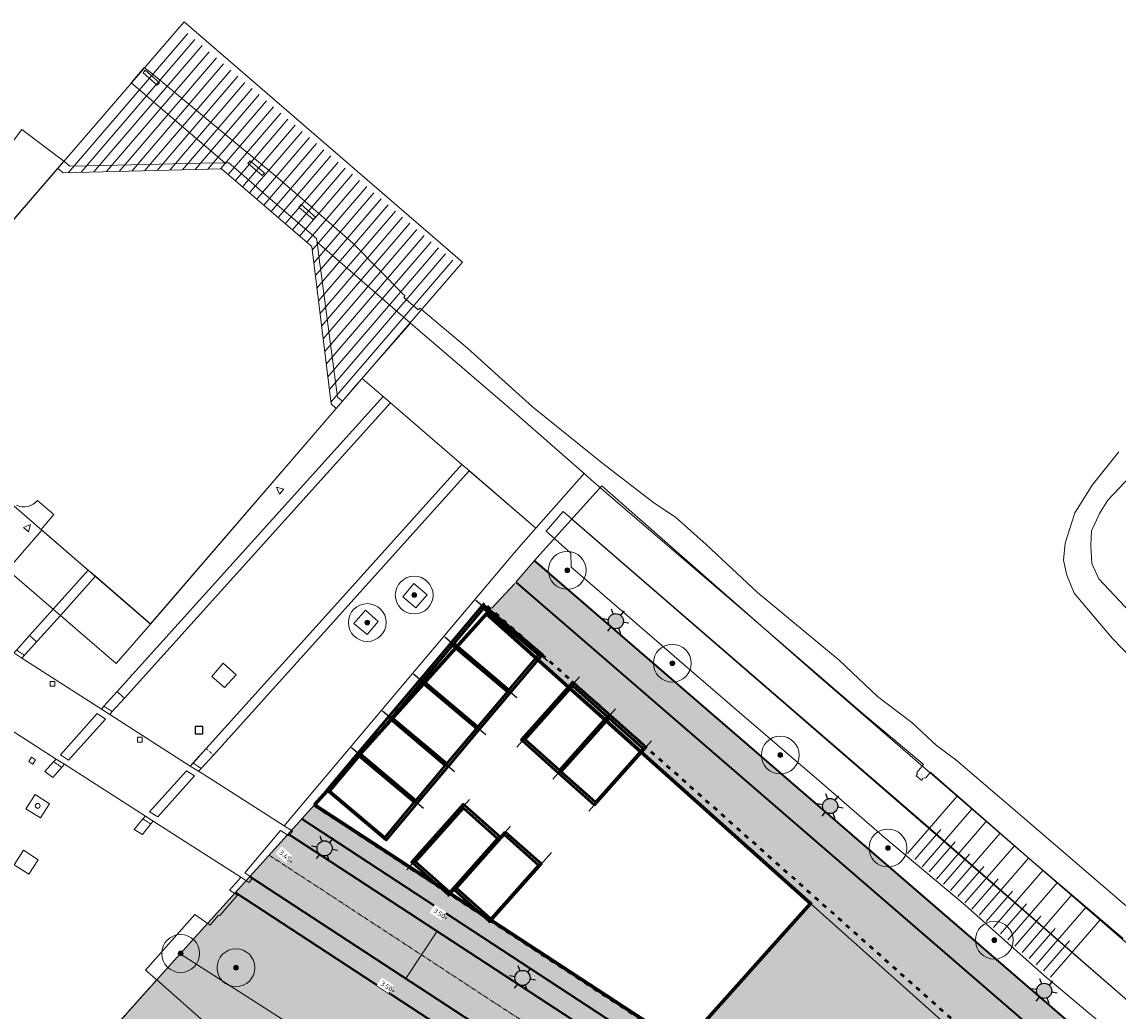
# Model space of a CAD drawing. Header units: millimetres. Extents: x 37131378 to 37737458, y 18584386 to 19114224.
# Tile 85 of 86: x 37529168 to 37645103, y 18982347 to 19086979. Entities that reach past the tile are written whole.
import ezdxf

# ---------------------------------------------------------------- set-up
doc = ezdxf.new("R2010")
doc.units = ezdxf.units.MM
doc.header["$LTSCALE"] = 50
doc.header["$PDMODE"] = 35
for name, pattern in [('AM-AS', [16, 10, -2, 2, -2]), ('DASHED2', [0.375, 0.25, -0.125]), ('DGN Style 2', [1.051388, 0.630833, -0.420555]), ('DGN Style 5', [0.735972, 0.315416, -0.420555]), ('VH-OPSLUITBAND_100X200', [16, 8, -2, 4, -2]), ('VH-TROTTOIRBAND_180-200', [20, 10, -2, 2, -2, 2, -2])]:
    doc.linetypes.add(name, pattern=pattern)
for name, color, linetype, lineweight in [('0.50', 6, 'Continuous', 50), ('B-WE-GR-BOOM-S', 252, 'Continuous', 25), ('B2-WE-OG-BEBOUWING-GV', 252, 'Continuous', 13), ('B2-WE-VH-VERHARDING_SIERBESTRATING-GV', 252, 'Continuous', 18), ('B2-WE-VH-VERHARDING_STRAATBAKSTEEN-GV', 252, 'Continuous', 18), ('Bandenlijnen nieuwe situatie', 7, 'Continuous', 13), ('Boomspiegel', 32, 'Continuous', 0), ('gesloten verharding', 7, 'Continuous', 0), ('groenvoorziening', 7, 'Continuous', 0), ('kolk', 7, 'Continuous', 0), ('Lijnafwatering', 7, 'Continuous', 0), ('N-ME-VH-M1', 7, 'Continuous', 18), ('N-PV-KG-GRENS_UITGIFTE 2', 12, 'Continuous', 13), ('N-WE-OG-HOOGTELIJN-G', 7, 'DASHED2', 20), ('N-WE-VH-KANTOPSLUITING_OPSLUITBAND_100X200-G', 150, 'VH-OPSLUITBAND_100X200', 35), ('N-WE-VH-KANTOPSLUITING_TROTTOIRBAND_180 200-G', 210, 'VH-TROTTOIRBAND_180-200', 35), ('N02-WE-AM-AS_WEG_HOOFDRIJBAAN_RECHT-G', 50, 'AM-AS', 18), ('onverhard', 7, 'Continuous', 0), ('open verharding', 7, 'Continuous', 0), ('pand', 7, 'Continuous', 0), ('rijbaan lokale weg', 7, 'Continuous', 0), ('vegetatieobject', 7, 'Continuous', 0), ('Voetgangersgebied', 7, 'Continuous', 0), ('Voetpad', 7, 'Continuous', 0), ('voetpad op trap', 7, 'Continuous', 0), ('Wegmarkering', 7, 'DGN Style 2', 0), ('X-XX-AL-LICHTMASTEN-PRESENTATIETEKENING', 7, 'Continuous', 25)]:
    doc.layers.add(name, color=color, linetype=linetype, lineweight=lineweight)
doc.layers.add('AM$1A---_MAATVOERING', color=1, linetype='Continuous')
doc.layers.add('inspectie- _rioolput', color=10, linetype='Continuous')
for name, color, linetype, lineweight, true_color in [('N-WE-OG-RIJBAA-SBS-KF-PAVIONA-V', 7, 'Continuous', 0, 0x8c4b3b), ('N-WE-OG-TROTTOIR-SBS-DF-PAVIONA-V', 7, 'Continuous', 0, 0xbc7967), ('N-XX-OG-TOPOGRAFIE_BEBOUWING-V', 7, 'Continuous', 18, 0x7b1315), ('N01-WE-GR-GRAS_GAZON-V', 7, 'Continuous', 18, 0xc5d986)]:
    doc.layers.add(name, color=color, linetype=linetype, lineweight=lineweight, true_color=true_color)
doc.styles.add('NLCS-ISO-M200-T18', font='txt', dxfattribs={"height": 0.36})
doc.styles.add('NLCS-ISO-M200-T25', font='txt', dxfattribs={"height": 0.5})
doc.dimstyles.new('NLCS-M200-T25-PIJL_A_L2_H1', dxfattribs={"dimscale": 0.2, "dimtxt": 2.5, "dimasz": 2.5, "dimexe": 2, "dimexo": 2, "dimgap": 0.7, "dimtad": 1, "dimzin": 0, "dimdsep": 46, "dimtxsty": 'NLCS-ISO-M200-T25', "dimcen": 0, "dimdle": 2, "dimse1": 1, "dimse2": 1, "dimclrd": 256, "dimclre": 256, "dimclrt": 256, "dimadec": 1, "dimazin": 0, "dimtfac": 1, "dimtdec": 3, "dimtofl": 0, "dimtmove": 0, "dimatfit": 3, "dimfxl": 2, "dimtfillclr": 256, "dimtolj": 1, "dimtzin": 0, "dimlwd": -1, "dimlwe": -1, "dimarcsym": 0})

# ---------------------------------------------------------------- blocks, each defined once
blk = doc.blocks.new('SGR-BOOM_01-SO')
at = {"linetype": 'ByBlock', "lineweight": 18}
h = blk.add_hatch(color=0, dxfattribs=at)
h.dxf.hatch_style = 1
edge = h.paths.add_edge_path()
edge.add_arc((0, 0), 0.25, 0, 360)
at = {"color": 0, "linetype": 'ByBlock', "lineweight": 18}
for radius in [2, 0.25]:
    blk.add_circle((0, 0), radius, dxfattribs=at)
blk = doc.blocks.new('LICHTMAST NIEUW EN BESTAAND PRESENTATIE')
at = {"layer": 'X-XX-AL-LICHTMASTEN-PRESENTATIETEKENING', "true_color": 0xffff47}
h = blk.add_hatch(color=51, dxfattribs=at)
h.dxf.hatch_style = 1
edge = h.paths.add_edge_path()
edge.add_arc((0, 0), 0.4, 0, 360)
at = {"layer": 'X-XX-AL-LICHTMASTEN-PRESENTATIETEKENING'}
for p, q in [((0, 0.4), (0, 0.7)), ((-0.606, 0.35), (-0.346, 0.2)), ((0.346, 0.2), (0.606, 0.35)), ((-0.606, -0.35), (-0.346, -0.2)), ((0, -0.7), (0, -0.4)), ((0.346, -0.2), (0.606, -0.35))]:
    blk.add_line(p, q, dxfattribs=at)
blk.add_circle((0, 0), 0.4, dxfattribs=at)
blk = doc.blocks.new('*D1167')
at = {"layer": 'Defpoints', "color": 0, "ltscale": 2, "transparency": 16777216}
for p in [(37573069, 18990804), (37573069, 18990804), (37569785, 18985783)]:
    blk.add_point(p, dxfattribs=at)
at = {"layer": 'N-ME-VH-M1', "ltscale": 2, "transparency": 16777216}
blk.add_line((37569785, 18985783), (37573069, 18990804), dxfattribs=at)
for points in [[(37573069, 18990804), (37573069, 18990804), (37573069, 18990804)], [(37569785, 18985783), (37569785, 18985784), (37569785, 18985783)]]:
    blk.add_solid(points, dxfattribs=at)
at = {"layer": 'N-ME-VH-M1', "ltscale": 2, "transparency": 16777216, "insert": (37571427, 18988293), "char_height": 0.5, "attachment_point": 5, "rotation": 236.81058, "style": 'NLCS-ISO-M200-T25', "bg_fill": 3, "box_fill_scale": 1.1, "bg_fill_color": 256, "bg_fill_true_color": 13158600, "bg_fill_transparency": 0}
blk.add_mtext('\\A1;6m', dxfattribs=at)
blk = doc.blocks.new('BGT_DRD_ACAD_3_FMEBLOCK2857')
at = {"layer": 'open verharding', "color": 255}
for points in [[(16.461, 5.6845), (7.687, 15.0285), (6.963, 16.6605), (6.843, 18.5365), (6.926, 20.1065), (7.27, 20.8575), (7.762, 21.9295), (8.642, 23.3645), (11.007, 25.8395)], [(9.813, 28.4605), (6.997, 24.9335), (5.465, 22.4975), (5.156, 22.0055), (4.14, 18.7925), (3.947, 17.0055), (4.297, 15.4185), (5.101, 13.4985), (9.131, 8.7055), (15.639, 2.0005)], [(14.644, -23.0505), (-0.387, -10.1385), (-7.446, -4.1045), (-9.484, -2.5955), (-12.091, -0.1535), (-15.707, 2.5685), (-19.786, 6.4245), (-28.4, 13.5945), (-33.839, 18.6625), (-37.066, 21.5365), (-39.357, 23.0525), (-44.763, 27.2415), (-52.193, 33.2285), (-59.081, 39.4145), (-63.93, 43.5015), (-64.129, 43.6695), (-64.305, 43.4675), (-65.814, 44.7795), (-65.659, 44.9585), (-65.834, 45.1055), (-71.214, 50.5275), (-76.547, 55.1885), (-78.855, 57.2055), (-79.995, 58.1495), (-84.378, 61.7775), (-91.685, 67.8535), (-92.51, 68.5085), (-93.269, 69.1115), (-94.645, 67.5095), (-93.523, 66.5465), (-92.254, 65.4575), (-84.761, 59.0345), (-84.404, 59.0425), (-84.334, 59.0295), (-81.413, 56.5055), (-80.682, 55.8735), (-77.974, 53.5375), (-75.059, 51.0215), (-75.036, 50.9865), (-74.992, 50.6445), (-65.141, 42.0995), (-65.108, 42.0715), (-64.38, 41.4395), (-54.672, 33.1025), (-46.728, 26.1555), (-45.982, 25.5025), (-43.401, 23.2455), (-30.587, 12.2905), (-17.187, 0.7095), (-10.908, -4.5555), (-10.833, -4.6215), (-11.562, -5.4435), (-11.468, -5.5985), (-11.62, -5.8205), (-11.043, -6.2965), (-10.904, -6.0685), (-10.616, -6.0305), (-10.126, -5.4375), (-10.049, -5.5015), (0.322, -14.5515), (10.266, -23.0005)]]:
    blk.add_lwpolyline(points, dxfattribs=at)
for points in [[(-92.768, 68.0085), (-93.398, 68.5595), (-93.168, 68.8225), (-92.602, 68.3285), (-91.661, 67.5075), (-91.891, 67.2435)], [(-80.552, 57.9485), (-80.78, 57.6835), (-82.297, 58.9875), (-82.068, 59.2525)], [(-75.168, 53.2945), (-75.398, 53.0305), (-76.905, 54.3455), (-76.675, 54.6095)]]:
    blk.add_lwpolyline(points, close=True, dxfattribs=at)
blk = doc.blocks.new('BGT_DRD_ACAD_3_FMEBLOCK8997')
at = {"layer": 'Voetgangersgebied', "color": 255}
blk.add_lwpolyline([(77.1535, -25.4375), (77.7275, -24.7925), (78.0675, -24.4105), (79.7995, -22.4635), (80.0615, -22.1685), (80.0785, -22.1495), (80.5505, -21.6195), (79.3805, -20.5865), (84.5785, -14.7105), (86.2165, -15.8405), (87.0655, -14.8095), (87.2295, -14.7925), (89.1035, -12.6415), (88.2575, -12.1245), (89.1905, -11.0695), (89.4665, -10.7585), (80.1895, -4.8135), (79.9345, -5.1255), (79.0425, -6.2205), (78.1685, -5.6925), (79.0935, -4.5965), (79.3535, -4.2875), (70.7865, 1.1925), (70.5085, 0.8735), (69.5835, -0.1915), (68.7235, 0.4135), (69.6515, 1.4405), (69.9215, 1.7395), (61.4745, 7.1715)], dxfattribs=at)
for points in [[(67.4405, 1.2145), (67.0215, 1.4785), (67.3035, 1.9255), (67.7225, 1.6615)], [(68.2495, -4.4905), (66.7245, -3.5105), (67.6865, -2.0125), (69.2115, -2.9925)], [(67.0205, -10.4325), (65.4765, -9.4345), (66.4625, -7.9085), (68.0065, -8.9065)]]:
    blk.add_lwpolyline(points, close=True, dxfattribs=at)
blk = doc.blocks.new('BGT_DRD_ACAD_3_FMEBLOCK9016')
at = {"layer": 'Voetpad', "color": 255}
for points in [[(-17.84, -13.01), (-16.63, -13.78), (-8.8, -18.78), (1.58, -6.48), (15.77, 10.38), (17.84, 12.71), (10.79, 18.78), (-2.66, 3.81), (-16.28, -11.29), (-17.56, -12.71)], [(3.75, 5.45), (4.93, 6.85), (6.32, 5.66), (5.13, 4.27)], [(-1.41, 2.63), (-0.18, 4.02), (1.16, 2.82), (-0.03, 1.45)]]:
    blk.add_lwpolyline(points, close=True, dxfattribs=at)
blk = doc.blocks.new('BGT_DRD_ACAD_3_FMEBLOCK9017')
at = {"layer": 'Voetpad', "color": 255}
for points in [[(-18.63, -13.75), (-10.1, -19.21), (-9.82, -18.89), (-8.42, -17.35), (5.47, -1.96), (18.63, 12.69), (11.06, 19.21), (-5.53, 0.78), (-17.08, -12.03), (-18.36, -13.45)], [(-5.26, -9.55), (-6.48, -10.91), (-7.84, -9.73), (-6.64, -8.34)]]:
    blk.add_lwpolyline(points, close=True, dxfattribs=at)

msp = doc.modelspace()

# ---------------------------------------------------------------- hatches: boundary and pattern name
at = {"layer": 'N-WE-OG-RIJBAA-SBS-KF-PAVIONA-V', "lineweight": 18, "ltscale": 1.5}
h = msp.add_hatch(color=256, dxfattribs=at)
h.dxf.hatch_style = 1
edge = h.paths.add_edge_path()
edge.add_line((37586891.9371, 18970477.0437), (37585678.2995, 18969113.442))
edge.add_line((37585678.2995, 18969113.442), (37590556.0785, 18965554.6456))
edge.add_line((37590556.0785, 18965554.6456), (37591801.9145, 18966943.9073))
edge.add_arc((37594165.8156, 18965079.7378), 3010.5076, 48.46845349, 141.740729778, ccw=False)
edge.add_line((37596161.8794, 18967333.376), (37607786.8718, 18956794.3641))
edge.add_line((37607786.8718, 18956794.3641), (37611860.9544, 18961412.0268))
edge.add_line((37611860.9544, 18961412.0268), (37594711.5956, 18976647.6228))
edge.add_line((37594711.5956, 18976647.6228), (37557343.6491, 19001090.6648))
edge.add_line((37557343.6491, 19001090.6648), (37553274.9922, 18996582.4347))
edge.add_line((37553274.9922, 18996582.4347), (37586294.5962, 18974983.7213))
edge.add_arc((37584652.3703, 18972473.1249), 3000, -41.709981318, 56.810583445, ccw=False)
at = {"layer": 'N-WE-OG-TROTTOIR-SBS-DF-PAVIONA-V', "lineweight": 18, "ltscale": 1.5}
h = msp.add_hatch(color=256, dxfattribs=at)
h.dxf.hatch_style = 1
h.paths.add_polyline_path([(37583381.708, 19029985.9224), (37581419.1152, 19027716.9502), (37648241.8015, 18970004.054), (37650202.7078, 18972274.4827)])
at = {"layer": 'N-WE-OG-TROTTOIR-SBS-DF-PAVIONA-V'}
h = msp.add_hatch(color=256, dxfattribs=at)
h.dxf.hatch_style = 1
h.paths.add_polyline_path([(37603127.5108, 19009100.1452), (37603058.3464, 19009027.748), (37616756.3779, 18997197.1389), (37616834.6058, 18997261.7078)])
at = {"layer": 'N-WE-OG-TROTTOIR-SBS-DF-PAVIONA-V', "lineweight": 18, "ltscale": 1.5}
h = msp.add_hatch(color=256, dxfattribs=at)
h.dxf.hatch_style = 1
h.paths.add_polyline_path([(37558767.679, 19002668.5454), (37557344.2715, 19001090.2577), (37592515.2081, 18978084.3192), (37593660.7008, 18979844.3959)])
at = {"layer": 'N-WE-OG-TROTTOIR-SBS-DF-PAVIONA-V'}
h = msp.add_hatch(color=256, dxfattribs=at)
h.dxf.hatch_style = 1
h.paths.add_polyline_path([(37618697.814, 18999484.3835), (37618632.2895, 18999408.8416), (37631047.7818, 18988685.9261), (37631113.4314, 18988761.36)])
h = msp.add_hatch(color=256, dxfattribs=at)
h.dxf.hatch_style = 1
h.paths.add_polyline_path([(37616834.6058, 18997261.7078), (37616756.3779, 18997197.1389), (37633066.462, 18983110.5728), (37633133.7318, 18983184.6051)])
at = {"layer": 'N-WE-OG-TROTTOIR-SBS-DF-PAVIONA-V', "lineweight": 18, "ltscale": 1.5}
h = msp.add_hatch(color=256, dxfattribs=at)
h.dxf.hatch_style = 1
edge = h.paths.add_edge_path()
edge.add_arc((37584652.3703, 18972473.1249), 3000, 341.288095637, 416.810583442)
edge.add_line((37586294.5962, 18974983.7213), (37553248.8521, 18996599.5334))
edge.add_line((37553248.8521, 18996599.5334), (37551762.316, 18994883.299))
edge.add_line((37551762.316, 18994883.299), (37587493.8012, 18971510.6956))
at = {"layer": 'N-WE-OG-TROTTOIR-SBS-DF-PAVIONA-V'}
h = msp.add_hatch(color=256, dxfattribs=at)
h.dxf.hatch_style = 1
h.paths.add_polyline_path([(37633133.7318, 18983184.6051), (37633066.462, 18983110.5728), (37641841.035, 18975532.2181), (37641906.4263, 18975607.8725)])
at = {"layer": 'N-XX-OG-TOPOGRAFIE_BEBOUWING-V'}
h = msp.add_hatch(color=253, dxfattribs=at)
h.dxf.hatch_style = 1
h.paths.add_polyline_path([(37535957.2998, 18972006.6936), (37533312.596, 18974360.2287), (37526646.5547, 18966839.1383), (37529276.1828, 18964499.0191)], flags=17)
h.paths.add_polyline_path([(37557985.695, 18957687.3384), (37560739.6901, 18955257.3361), (37570638.6922, 18966512.3365), (37557015.6973, 18978570.3379), (37557203.6934, 18979998.337), (37556643.6964, 18980998.337), (37556161.6947, 18981278.3355), (37555695.6958, 18981434.3412), (37555203.6934, 18981433.3358), (37554738.6923, 18981275.342), (37554405.6966, 18981023.3426), (37554366.3237, 18980981.3389), (37551801.6902, 18978245.3398), (37548702.9388, 18980981.3389), (37543421.6943, 18985644.3396), (37543420.9914, 18985643.555), (37539272.062, 18980981.3389), (37536281.8712, 18977621.2152), (37533312.8055, 18974360.0422), (37533394.9791, 18974286.9156), (37535957.2998, 18972006.6936), (37529276.1828, 18964499.0191), (37526669.0048, 18966819.1599), (37516820.0661, 18955752.212), (37516819.4673, 18955751.5365), (37509406.6943, 18947421.3396), (37509407.2823, 18947420.8214), (37531619.2438, 18927893.7344), (37531619.6955, 18927893.3409), (37540932.5749, 18938235.5504), (37546573.6674, 18944747.3288), (37551296.6936, 18950165.3413)])
at = {"layer": 'N01-WE-GR-GRAS_GAZON-V'}
h = msp.add_hatch(color=256, dxfattribs=at)
h.dxf.hatch_style = 1
edge = h.paths.add_edge_path()
edge.add_line((37702263.0129, 18923347.4357), (37581419.0571, 19027717.0005))
edge.add_line((37581419.0571, 19027717.0005), (37578311.122, 19024368.1178))
edge.add_line((37578311.122, 19024368.1178), (37612572.8722, 18993736.9843))
edge.add_line((37612572.8722, 18993736.9843), (37626126.5093, 18981619.5862))
edge.add_line((37626126.5093, 18981619.5862), (37697475.8904, 18917830.8886))
edge.add_line((37697475.8904, 18917830.8886), (37684812.3266, 18903666.3503))
edge.add_line((37684812.3266, 18903666.3503), (37656902.6594, 18928646.8142))
edge.add_line((37656902.6594, 18928646.8142), (37645309.763, 18939001.1442))
edge.add_line((37645309.763, 18939001.1442), (37645300.7195, 18938991.0288))
edge.add_line((37645300.7195, 18938991.0288), (37616971.6428, 18964318.1567))
edge.add_line((37616971.6428, 18964318.1567), (37606192.4677, 18974037.0136))
edge.add_line((37606192.4677, 18974037.0136), (37560123.8246, 19004171.2075))
edge.add_line((37560123.8246, 19004171.2076), (37558767.679, 19002668.5454))
edge.add_line((37558767.679, 19002668.5454), (37595990.6525, 18978320.3328))
edge.add_line((37595990.6525, 18978320.3328), (37610030.98, 18965846.8194))
edge.add_line((37610030.98, 18965846.8194), (37682364.9012, 18901585.0664))
edge.add_arc((37683611.3882, 18903019.0364), 1900, 229.001004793, 318.253996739)
edge.add_line((37685028.9855, 18901753.9601), (37703403.9519, 18922344.2617))
edge.add_line((37703403.9519, 18922344.2617), (37702263.0129, 18923347.4357))
h = msp.add_hatch(color=256, dxfattribs=at)
h.dxf.hatch_style = 1
h.paths.add_polyline_path([(37545893.8826, 18988403.8779), (37543421.6943, 18985644.3396), (37548702.9388, 18980981.3389), (37551801.6902, 18978245.3398), (37554366.3237, 18980981.3389), (37554405.6966, 18981023.3426), (37554738.6923, 18981275.342), (37555203.6934, 18981433.3358), (37555695.6958, 18981434.3412), (37556161.6947, 18981278.3355), (37556643.6964, 18980998.337), (37557203.6934, 18979998.337), (37557015.6973, 18978570.3379), (37570638.6919, 18966512.3368), (37574054.3093, 18970395.8377)])
edge = h.paths.add_edge_path()
edge.add_line((37578270.309, 18972507.9669), (37578559.6937, 18972835.3389))
edge.add_line((37578559.6937, 18972835.3389), (37585671.2546, 18969107.4601))
edge.add_line((37585671.2546, 18969107.4601), (37586891.9371, 18970477.0437))
edge.add_arc((37584652.3703, 18972473.1249), 3000, 318.290018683, 341.288095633)
edge.add_line((37587493.8012, 18971510.6956), (37551749.2459, 18994891.8484))
edge.add_line((37551749.2459, 18994891.8484), (37545893.8826, 18988403.8779))
edge.add_line((37545893.8826, 18988403.8779), (37574054.3093, 18970395.8377))
edge.add_line((37574054.3093, 18970395.8377), (37576669.188, 18973368.9116))
edge.add_line((37576669.188, 18973368.9116), (37578270.309, 18972507.9669))
edge = h.paths.add_edge_path()
edge.add_line((37611954.0926, 18950494.4445), (37609878.4517, 18948180.8047))
edge.add_line((37609878.4517, 18948180.8047), (37617255.4354, 18941644.7728))
edge.add_line((37617255.4354, 18941644.7728), (37618637.2976, 18943181.8394))
edge.add_arc((37616419.6329, 18945303.3384), 3069.0055, 316.269597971, 335.72734208)
edge.add_line((37619217.3369, 18944041.7335), (37611954.0925, 18950494.4445))
h.paths.add_polyline_path([(37600506.8213, 18960664.2708), (37598433.9702, 18958353.7406), (37607941.8925, 18949902.183), (37610009.9642, 18952221.6201)])
edge = h.paths.add_edge_path()
edge.add_line((37597163.3645, 18959483.1749), (37599235.1991, 18961793.9813))
edge.add_line((37599235.1991, 18961793.9813), (37592627.6768, 18967664.1513))
edge.add_arc((37594293.1379, 18964921.2026), 3208.9762, 121.265247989, 140.925738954)
edge.add_line((37591801.9145, 18966943.9073), (37590562.6138, 18965561.9341))
edge.add_line((37590562.6138, 18965561.9341), (37597163.3645, 18959483.1749))
h.paths.add_polyline_path([(37574054.3093, 18970395.8377), (37575540.7936, 18969420.1495), (37578270.309, 18972507.9669), (37576669.188, 18973368.9116)], flags=17)
h = msp.add_hatch(color=256, dxfattribs=at)
h.dxf.hatch_style = 1
h.paths.add_polyline_path([(37612572.8722, 18993736.9843), (37599098.734, 18978677.1516), (37606512.8473, 18973911.7419), (37616997.021, 18964296.5289), (37629653.686, 18978453.3505)])

# ---------------------------------------------------------------- linework, layer by layer
at = {"layer": '0.50'}
for points in [[(37574445.4592, 19021183.6166), (37577956.1444, 19025352.2601), (37584228.232, 19020070.1281), (37580717.5467, 19015901.4846)], [(37577839.8303, 19025221.5084), (37577956.1444, 19025352.2601), (37584082.796, 19019902.1096), (37583966.4819, 19019771.3579)], [(37587558.1142, 19017044.7566), (37587427.3625, 19017161.0707), (37581977.212, 19011034.4191), (37582107.9637, 19010918.1049)], [(37575963.8545, 19004121.0881), (37575833.1027, 19004237.4023), (37570382.9523, 18998110.7507), (37570513.704, 18997994.4365)]]:
    msp.add_lwpolyline(points, dxfattribs=at)
for points in [[(37574558.1876, 19021317.4721), (37577843.416, 19025218.4046), (37584115.5035, 19019936.2726), (37580830.2751, 19016035.3401)], [(37574868.1745, 19021219.8344), (37577992.3623, 19024929.5447), (37583805.5166, 19020033.9102), (37580681.3288, 19016324.1999)], [(37571272.9592, 19017416.5396), (37574558.1876, 19021317.4721), (37580830.2751, 19016035.3401), (37577545.0467, 19012134.4076)], [(37571582.9461, 19017318.902), (37574707.1339, 19021028.6123), (37580520.2882, 19016132.9778), (37577396.1004, 19012423.2675)], [(37567987.7307, 19013515.6071), (37571272.9592, 19017416.5396), (37577545.0467, 19012134.4076), (37574259.8183, 19008233.4752)], [(37568297.7177, 19013417.9695), (37571421.9055, 19017127.6798), (37577235.0598, 19012232.0453), (37574110.8719, 19008522.335)], [(37587558.1142, 19017044.7566), (37591368.5926, 19013655.0288), (37585918.4422, 19007528.3772), (37582107.9637, 19010918.1049)], [(37587452.1125, 19016737.5292), (37591075.8028, 19013513.9646), (37586024.4438, 19007835.6046), (37582400.7536, 19011059.1692)], [(37564702.5023, 19009614.6747), (37567987.7307, 19013515.6071), (37574259.8183, 19008233.4752), (37570974.5898, 19004332.5427)], [(37591368.5926, 19013655.0288), (37595179.0711, 19010265.3011), (37589728.9206, 19004138.6495), (37585918.4422, 19007528.3772)], [(37591262.591, 19013347.8015), (37594886.2812, 19010124.2369), (37589834.9223, 19004445.8768), (37586211.232, 19007669.4415)], [(37565012.4892, 19009517.037), (37568136.677, 19013226.7473), (37573949.8313, 19008331.1128), (37570825.6435, 19004621.4025)], [(37561417.2739, 19005713.7422), (37564702.5023, 19009614.6747), (37570974.5898, 19004332.5427), (37567689.3614, 19000431.6102)], [(37561727.2608, 19005616.1045), (37564851.4486, 19009325.8148), (37570664.6029, 19004430.1803), (37567540.4151, 19000720.47)], [(37575963.8545, 19004121.0881), (37579774.3329, 19000731.3604), (37574324.1824, 18994604.7088), (37570513.704, 18997994.4365)], [(37575857.8528, 19003813.8607), (37579481.5431, 19000590.2961), (37574430.1841, 18994911.9361), (37570806.4938, 18998135.5007)], [(37580295.6923, 19001317.4336), (37584106.1707, 18997927.7059), (37578656.0202, 18991801.0543), (37574845.5418, 18995190.782)], [(37580189.6906, 19001010.2062), (37583813.3809, 18997786.6416), (37578762.0219, 18992108.2816), (37575138.3316, 18995331.8462)]]:
    msp.add_lwpolyline(points, close=True, dxfattribs=at)
at = {"layer": 'AM$1A---_MAATVOERING'}
for points in [[(37584790.0362, 19019368.2048), (37577168.8833, 19025786.4723)], [(37581504.8078, 19015467.2723), (37573883.6549, 19021885.5399)], [(37578219.5794, 19011566.3399), (37570598.4265, 19017984.6074)], [(37581521.8264, 19010259.2132), (37588144.2515, 19017703.6483)], [(37574934.351, 19007665.4074), (37567313.198, 19014083.6749)], [(37585332.3048, 19006869.4854), (37591954.73, 19014313.9206)], [(37571649.1225, 19003764.4749), (37564027.9696, 19010182.7424)], [(37589142.7833, 19003479.7577), (37595765.2084, 19010924.1929)], [(37569880.6504, 18997282.805), (37576503.0755, 19004727.2401)], [(37574212.4882, 18994479.1505), (37580834.9133, 19001923.5856)], [(37578544.326, 18991675.4959), (37585166.7511, 18999119.9311)]]:
    msp.add_lwpolyline(points, dxfattribs=at)
at = {"layer": 'B2-WE-OG-BEBOUWING-GV'}
for points in [[(37534221.6937, 19071724.3389), (37533597.6937, 19072249.3389), (37513307.6937, 19048715.3389), (37519365.6937, 19043484.3389), (37520129.6937, 19042825.3389), (37522018.6937, 19041193.3389), (37524857.6937, 19038742.3389), (37526216.6937, 19040316.3389), (37527945.6937, 19038829.3389)], [(37530823.6937, 19036353.3389), (37532559.6937, 19034860.3389), (37531216.6937, 19033288.3389), (37536188.6937, 19028995.3389), (37536951.6937, 19028337.3389), (37542767.6937, 19023316.3389), (37563062.6937, 19046847.3389), (37562542.6937, 19047297.3389), (37560703.6937, 19061181.3389), (37560643.6937, 19061652.3389), (37560381.6937, 19063686.3389), (37560337.6937, 19064028.3389), (37560314.6937, 19064063.3389), (37557399.6937, 19066579.3389), (37554691.6937, 19068915.3389), (37553960.6937, 19069547.3389), (37551039.6937, 19072071.3389), (37550969.6937, 19072084.3389), (37550612.6937, 19072076.3389), (37548067.6937, 19072022.3389), (37537828.6937, 19071802.3389), (37534221.6937, 19071724.3389)], [(37551801.6937, 18978245.3389), (37543421.6937, 18985644.3389), (37542949.6937, 18985114.3389), (37542932.6937, 18985095.3389), (37542670.6937, 18984800.3389), (37540938.6937, 18982853.3389), (37540598.6937, 18982471.3389), (37540024.6937, 18981826.3389)]]:
    msp.add_lwpolyline(points, dxfattribs=at)
msp.add_lwpolyline([(37528589.6937, 19035865.3389, 0.3348819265), (37530823.6937, 19036353.3389)], format="xyb", dxfattribs=at)
at = {"layer": 'B2-WE-VH-VERHARDING_SIERBESTRATING-GV'}
msp.add_lwpolyline([(37515675.6937, 19039323.3389), (37519365.6937, 19043484.3389), (37513307.6937, 19048715.3389), (37533597.6937, 19072249.3389), (37529165.6937, 19075589.3389), (37520576.6937, 19064250.3389), (37511384.6937, 19052093.3389), (37508998.6937, 19048921.3389), (37500674.6937, 19037911.3389), (37509463.6937, 19032318.3389), (37509732.6937, 19032621.3389), (37511096.6937, 19034160.3389)], close=True, dxfattribs=at)
at = {"layer": 'B2-WE-VH-VERHARDING_STRAATBAKSTEEN-GV'}
for points in [[(37524345.6937, 19014435.3389), (37532792.6937, 19009003.3389), (37533657.6937, 19008456.3389), (37542224.6937, 19002976.3389), (37543060.6937, 19002450.3389), (37552337.6937, 18996505.3389), (37553181.6937, 18995937.3389), (37553588.6937, 18996419.3389), (37552744.6937, 18996957.3389), (37556502.6937, 19001431.3389), (37557383.6937, 19000901.3389), (37557780.6937, 19001390.3389), (37556902.6937, 19001946.3389), (37556900.6937, 19001947.3389), (37549069.6937, 19006946.3389), (37547859.6937, 19007711.3389), (37546978.6937, 19008270.3389), (37538449.6937, 19013727.3389), (37537568.6937, 19014294.3389), (37529170.6937, 19019689.3389), (37528319.6937, 19020231.3389)], [(37540024.6937, 18981826.3389), (37540598.6937, 18982471.3389), (37540938.6937, 18982853.3389), (37542670.6937, 18984800.3389), (37542932.6937, 18985095.3389), (37542949.6937, 18985114.3389), (37543421.6937, 18985644.3389), (37542251.6937, 18986677.3389), (37547449.6937, 18992553.3389), (37549087.6937, 18991423.3389), (37549936.6937, 18992454.3389), (37550100.6937, 18992471.3389), (37551974.6937, 18994622.3389), (37551128.6937, 18995139.3389), (37552061.6937, 18996194.3389), (37552337.6937, 18996505.3389), (37543060.6937, 19002450.3389), (37542805.6937, 19002138.3389), (37541913.6937, 19001043.3389), (37541039.6937, 19001571.3389), (37541964.6937, 19002667.3389), (37542224.6937, 19002976.3389), (37533657.6937, 19008456.3389), (37533379.6937, 19008137.3389), (37532454.6937, 19007072.3389), (37531594.6937, 19007677.3389), (37532522.6937, 19008704.3389), (37532792.6937, 19009003.3389), (37524345.6937, 19014435.3389)]]:
    msp.add_lwpolyline(points, dxfattribs=at)
for points in [[(37533233.6937, 19009443.3389), (37537143.6937, 19013815.3389), (37538013.6937, 19013240.3389), (37534087.6937, 19008896.3389)], [(37530311.6937, 19008478.3389), (37529892.6937, 19008742.3389), (37530174.6937, 19009189.3389), (37530593.6937, 19008925.3389)], [(37542670.6937, 19003408.3389), (37546557.6937, 19007766.3389), (37547428.6937, 19007230.3389), (37543529.6937, 19002894.3389)], [(37531120.6937, 19002773.3389), (37529595.6937, 19003753.3389), (37530557.6937, 19005251.3389), (37532082.6937, 19004271.3389)], [(37529891.6937, 18996831.3389), (37528347.6937, 18997829.3389), (37529333.6937, 18999355.3389), (37530877.6937, 18998357.3389)]]:
    msp.add_lwpolyline(points, close=True, dxfattribs=at)
at = {"layer": 'Bandenlijnen nieuwe situatie'}
for p, q in [((37534095.598, 19071039.8419), (37546701.3493, 19085769.8426)), ((37535436.6332, 19071073.4896), (37547458.831, 19085121.5997)), ((37536777.6684, 19071107.1372), (37548216.3127, 19084473.3567)), ((37538118.7036, 19071140.7848), (37548973.7944, 19083825.1138)), ((37539459.7387, 19071174.4325), (37549731.2762, 19083176.8708)), ((37540800.7739, 19071208.0801), (37550488.7579, 19082528.6279)), ((37542141.8091, 19071241.7277), (37551246.2396, 19081880.385)), ((37543482.8443, 19071275.3754), (37552003.7214, 19081232.142)), ((37544823.8795, 19071309.023), (37552761.2031, 19080583.8991)), ((37546164.9147, 19071342.6706), (37553518.6848, 19079935.6562)), ((37547505.9499, 19071376.3183), (37554276.1665, 19079287.4132)), ((37548846.9851, 19071409.9659), (37555033.6483, 19078639.1703)), ((37550188.0203, 19071443.6135), (37555791.13, 19077990.9273)), ((37550985.5283, 19070842.1418), (37556548.6117, 19077342.6844)), ((37551740.4488, 19070190.9061), (37557306.0934, 19076694.4415)), ((37552495.3693, 19069539.6704), (37558063.5752, 19076046.1985)), ((37553250.2898, 19068888.4346), (37558821.0569, 19075397.9556)), ((37554005.2104, 19068237.1989), (37559578.5386, 19074749.7127)), ((37554760.1309, 19067585.9632), (37560336.0203, 19074101.4697)), ((37555515.0514, 19066934.7274), (37561093.5021, 19073453.2268)), ((37556269.9719, 19066283.4917), (37561850.9838, 19072804.9838)), ((37557024.8925, 19065632.2559), (37562608.4655, 19072156.7409)), ((37557779.813, 19064981.0202), (37563365.9472, 19071508.498)), ((37558534.7335, 19064329.7845), (37564123.429, 19070860.255)), ((37559289.6541, 19063678.5487), (37564880.9107, 19070212.0121)), ((37559879.8738, 19062834.8578), (37565638.3924, 19069563.7692)), ((37560044.4624, 19061493.8108), (37566395.8742, 19068915.5262)), ((37560209.0511, 19060152.7638), (37567153.3559, 19068267.2833)), ((37560373.6397, 19058811.7168), (37567910.8376, 19067619.0403)), ((37560538.2283, 19057470.6698), (37568668.3193, 19066970.7974)), ((37560702.8169, 19056129.6227), (37569425.8011, 19066322.5545)), ((37560867.4055, 19054788.5757), (37570183.2828, 19065674.3115)), ((37561031.9942, 19053447.5287), (37570940.7645, 19065026.0686)), ((37561196.5828, 19052106.4817), (37571698.2462, 19064377.8257)), ((37561361.1714, 19050765.4347), (37572455.728, 19063729.5827)), ((37561525.76, 19049424.3877), (37573213.2097, 19063081.3398)), ((37561690.3487, 19048083.3407), (37573970.6914, 19062433.0968)), ((37561854.9373, 19046742.2937), (37574728.1731, 19061784.8539)), ((37583668.3539, 19030317.2993), (37590498.1472, 19037901.7535)), ((37531267.5289, 19033202.5813), (37542757.896, 19023290.3621)), ((37581419.0571, 19027717.0005), (37583668.3539, 19030317.2993)), ((37581302.7429, 19027586.2488), (37578863.9817, 19024980.4806)), ((37560123.8979, 19004171.2888), (37545893.8826, 18988403.8779)), ((37622848.612, 18999033.1592), (37628085.5714, 19005080.5875)), ((37624377.5157, 18997612.8593), (37629614.4751, 19003660.2876)), ((37625889.4067, 18996303.5902), (37631126.3642, 19002351.0162)), ((37623604.5574, 18998378.5247), (37626362.3943, 19001563.1627)), ((37627384.2848, 18995105.3517), (37632621.2385, 19001152.7734)), ((37627384.2848, 18995105.3517), (37632621.2385, 19001152.7734)), ((37625116.4484, 18997069.2555), (37627874.2852, 19000253.8935)), ((37628896.1757, 18993796.0825), (37634133.1276, 18999843.5021)), ((37628896.1757, 18993796.0825), (37634133.1276, 18999843.5021)), ((37626628.3393, 18995759.9863), (37629386.1761, 18998944.6243)), ((37626628.3393, 18995759.9863), (37629386.1761, 18998944.6243)), ((37630408.0667, 18992486.8133), (37635645.0167, 18998534.2307)), ((37630408.0667, 18992486.8133), (37635645.0167, 18998534.2307)), ((37628140.2303, 18994450.7171), (37630898.0671, 18997635.3552)), ((37628140.2303, 18994450.7171), (37630898.0671, 18997635.3552)), ((37631919.9576, 18991177.5441), (37637156.9057, 18997224.9594)), ((37631919.9576, 18991177.5441), (37637156.9057, 18997224.9594)), ((37629652.1212, 18993141.4479), (37632409.958, 18996326.086)), ((37629652.1212, 18993141.4479), (37632409.958, 18996326.086)), ((37631164.0121, 18991832.1787), (37633921.8489, 18995016.8168)), ((37631164.0121, 18991832.1787), (37633921.8489, 18995016.8168)), ((37633431.8485, 18989868.275), (37638668.7948, 18995915.688)), ((37633431.8485, 18989868.275), (37638668.7948, 18995915.688)), ((37632675.9031, 18990522.9096), (37635433.7399, 18993707.5476)), ((37632675.9031, 18990522.9096), (37635433.7399, 18993707.5476)), ((37634943.7395, 18988559.0058), (37640180.6838, 18994606.4166)), ((37634943.7395, 18988559.0058), (37640180.6838, 18994606.4166)), ((37636455.6304, 18987249.7366), (37641692.5729, 18993297.1453)), ((37636455.6304, 18987249.7366), (37641692.5729, 18993297.1453)), ((37634187.794, 18989213.6404), (37636945.6308, 18992398.2784)), ((37634187.794, 18989213.6404), (37636945.6308, 18992398.2784)), ((37637967.5213, 18985940.4674), (37643204.4619, 18991987.8739)), ((37637967.5213, 18985940.4674), (37643204.4619, 18991987.8739)), ((37635699.6849, 18987904.3712), (37638457.5217, 18991089.0092)), ((37635699.6849, 18987904.3712), (37638457.5217, 18991089.0092)), ((37637211.5759, 18986595.102), (37639969.4127, 18989779.74)), ((37637211.5759, 18986595.102), (37639969.4127, 18989779.74))]:
    msp.add_line(p, q, dxfattribs=at)
at = {"layer": 'Bandenlijnen nieuwe situatie', "flags": 128}
for points in [[(37542757.896, 19023290.3621), (37562414.9533, 19046077.0663), (37575780.1193, 19061570.1321), (37546325.4056, 19086979.3792), (37513303.1823, 19048699.6092)], [(37532960.2396, 19071486.3134), (37533547.3238, 19071026.0853), (37550285.4607, 19071446.0584), (37559833.9541, 19063209.0058), (37561876.0846, 19046569.9882), (37562414.9533, 19046077.0663)], [(37556413.1491, 19037022.839), (37556087.3944, 19037757.5613), (37556861.9506, 19037543.0953), (37556413.1491, 19037022.839)], [(37587336.1437, 19034390.3631), (37654577.8737, 18976131.3889), (37716555.7437, 18922254.4189), (37719039.7925, 18926257.9358), (37612861.3328, 19018284.936), (37590498.1472, 19037901.7535)], [(37526201.9239, 19037572.4492), (37531267.5289, 19033202.5813)], [(37531267.5289, 19033202.5813), (37527658.632, 19029019.1033), (37539148.9991, 19019106.8842), (37542757.896, 19023290.3621)], [(37529346.8721, 19033487.9061), (37530081.5944, 19033813.6607), (37529867.1284, 19033039.1046), (37529346.8721, 19033487.9061)], [(37584031.1517, 18923000.7933), (37606101.6937, 18947839.3389), (37594372.6228, 18958152.1598), (37574215.6476, 18935191.5165), (37556714.8009, 18950681.102), (37574054.3093, 18970395.8377), (37545893.8826, 18988403.8779), (37543421.6937, 18985644.3389), (37533312.6937, 18974360.3389), (37516819.4673, 18955751.5365), (37509406.6937, 18947421.3389), (37531619.6937, 18927893.3389), (37541722.956, 18939113.2921)], [(37543421.6917, 18985644.342), (37539272.062, 18980981.3389)], [(37543421.6917, 18985644.342), (37548702.9388, 18980981.3389)]]:
    msp.add_lwpolyline(points, dxfattribs=at)
at = {"layer": 'Boomspiegel', "color": 32, "true_color": 0xe17500, "flags": 128}
msp.add_lwpolyline([(37529595.6937, 19003753.3389), (37531120.6937, 19002773.3389), (37532082.6937, 19004271.3389), (37530557.6937, 19005251.3389), (37529595.6937, 19003753.3389)], close=True, dxfattribs=at)
at = {"layer": 'gesloten verharding', "color": 255, "flags": 128}
msp.add_lwpolyline([(37530174.6937, 19009189.3389), (37529892.6937, 19008742.3389), (37530311.6937, 19008478.3389), (37530593.6937, 19008925.3389), (37530174.6937, 19009189.3389)], close=True, dxfattribs=at)
at = {"layer": 'groenvoorziening', "color": 3, "flags": 128}
msp.add_lwpolyline([(37664947.6937, 18967030.3389), (37624222.6937, 19002550.3389), (37586425.6937, 19035181.3389), (37584607.6937, 19033120.3389), (37587234.6937, 19030790.3389), (37587269.6937, 19029296.3389), (37588453.6937, 19028280.3389), (37599972.6937, 19018285.3389), (37606814.6937, 19012405.3389), (37613441.6937, 19006755.3389), (37620398.6937, 19000715.3389), (37628916.6937, 18993542.3389), (37637291.6937, 18986093.3389), (37645167.6937, 18979497.3389)], dxfattribs=at)
at = {"layer": 'inspectie- _rioolput', "color": 30}
for p, q in [((37548306.6937, 19012466.3389), (37547506.6937, 19012466.3389)), ((37547506.6937, 19012466.3389), (37547506.6937, 19011666.3389)), ((37548306.6937, 19011666.3389), (37548306.6937, 19012466.3389)), ((37547506.6937, 19011666.3389), (37548306.6937, 19011666.3389))]:
    msp.add_line(p, q, dxfattribs=at)
at = {"layer": 'kolk', "color": 30, "true_color": 0xf07a00}
for p, q in [((37532156.6937, 19016711.3389), (37532156.6937, 19017211.3389)), ((37532156.6937, 19017211.3389), (37532656.6937, 19017211.3389)), ((37532656.6937, 19017211.3389), (37532656.6937, 19016711.3389)), ((37532656.6937, 19016711.3389), (37532156.6937, 19016711.3389)), ((37541374.6937, 19010806.3389), (37541374.6937, 19011306.3389)), ((37541374.6937, 19011306.3389), (37541874.6937, 19011306.3389)), ((37541874.6937, 19011306.3389), (37541874.6937, 19010806.3389)), ((37541874.6937, 19010806.3389), (37541374.6937, 19010806.3389))]:
    msp.add_line(p, q, dxfattribs=at)
at = {"layer": 'Lijnafwatering', "color": 255}
for p, q in [((37537838.6937, 19014593.3389), (37539233.6937, 19016139.3389)), ((37537568.6937, 19014294.3389), (37537838.6937, 19014593.3389)), ((37548656.6937, 19010129.3389), (37547262.6937, 19008584.3389)), ((37547262.6937, 19008584.3389), (37546978.6937, 19008270.3389))]:
    msp.add_line(p, q, dxfattribs=at)
at = {"layer": 'N-PV-KG-GRENS_UITGIFTE 2', "lineweight": 70, "flags": 128}
msp.add_lwpolyline([(37560128.4705, 19004176.2367), (37578313.7925, 19024365.7303), (37612572.8722, 18993736.9843), (37599098.734, 18978677.1516), (37560128.4705, 19004176.2367)], close=True, dxfattribs=at)
at = {"layer": 'N-WE-VH-KANTOPSLUITING_OPSLUITBAND_100X200-G', "color": 0, "linetype": 'ByBlock'}
for p, q in [((37583381.708, 19029985.9224), (37717023.7076, 18914563.043)), ((37581419.0571, 19027717.0005), (37702263.0129, 18923347.4357)), ((37558767.679, 19002668.5454), (37595990.6525, 18978320.3328)), ((37551749.2459, 18994891.8484), (37587493.8012, 18971510.6956))]:
    msp.add_line(p, q, dxfattribs=at)
at = {"layer": 'N-WE-VH-KANTOPSLUITING_TROTTOIRBAND_180 200-G', "color": 0, "linetype": 'ByBlock'}
for points in [[(37557343.6491, 19001090.6648), (37594711.5956, 18976647.6228), (37680954.7393, 18900028.6825, 0.4135598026), (37686595.8035, 18900355.7179), (37700363.4174, 18915783.1921)], [(37553274.9922, 18996582.4347), (37586294.5962, 18974983.7213, -0.4584722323), (37586891.9371, 18970477.0437), (37584104.5803, 18967349.68)]]:
    msp.add_lwpolyline(points, format="xyb", dxfattribs=at)
at = {"layer": 'N01-WE-GR-GRAS_GAZON-V'}
msp.add_lwpolyline([(37612572.8722, 18993736.9843), (37599098.734, 18978677.1516), (37606512.8473, 18973911.7419), (37616997.021, 18964296.5289), (37629653.686, 18978453.3505)], close=True, dxfattribs=at)
at = {"layer": 'N02-WE-AM-AS_WEG_HOOFDRIJBAAN_RECHT-G', "color": 255}
msp.add_lwpolyline([(37555309.3207, 18998836.5498), (37591505.086, 18975160.1799), (37675228.7514, 18901304.0929), (37684304.2139, 18893282.191), (37704669.7684, 18916103.0713), (37711811.3643, 18909751.855)], dxfattribs=at)
at = {"layer": 'onverhard', "color": 255, "flags": 128}
msp.add_lwpolyline([(37532082.6937, 19004271.3389), (37530557.6937, 19005251.3389), (37529595.6937, 19003753.3389), (37531120.6937, 19002773.3389), (37532082.6937, 19004271.3389)], close=True, dxfattribs=at)
at = {"layer": 'pand', "color": 1, "flags": 128}
msp.add_lwpolyline([(37551801.6937, 18978245.3389), (37543421.6937, 18985644.3389), (37542949.6937, 18985114.3389), (37542932.6937, 18985095.3389), (37542670.6937, 18984800.3389), (37540938.6937, 18982853.3389), (37540598.6937, 18982471.3389), (37540024.6937, 18981826.3389)], dxfattribs=at)
at = {"layer": 'rijbaan lokale weg', "color": 255, "flags": 128}
for points in [[(37538013.6937, 19013240.3389), (37537143.6937, 19013815.3389), (37533233.6937, 19009443.3389), (37534087.6937, 19008896.3389), (37538013.6937, 19013240.3389)], [(37547428.6937, 19007230.3389), (37546557.6937, 19007766.3389), (37542670.6937, 19003408.3389), (37543529.6937, 19002894.3389), (37547428.6937, 19007230.3389)]]:
    msp.add_lwpolyline(points, close=True, dxfattribs=at)
at = {"layer": 'vegetatieobject', "color": 3}
msp.add_circle((37530834.6937, 19004058.3389), 250, dxfattribs=at)
at = {"layer": 'Voetpad', "color": 255, "flags": 128}
for points in [[(37515675.6937, 19039323.3389), (37519365.6937, 19043484.3389), (37513307.6937, 19048715.3389), (37533597.6937, 19072249.3389), (37529165.6937, 19075589.3389), (37520576.6937, 19064250.3389), (37511384.6937, 19052093.3389), (37508998.6937, 19048921.3389), (37500674.6937, 19037911.3389), (37509463.6937, 19032318.3389), (37509732.6937, 19032621.3389), (37511096.6937, 19034160.3389), (37515675.6937, 19039323.3389)], [(37529170.6937, 19019689.3389), (37537568.6937, 19014294.3389), (37537838.6937, 19014593.3389), (37539233.6937, 19016139.3389), (37550528.6937, 19028654.3389), (37567365.6937, 19047351.3389), (37565140.6937, 19049266.3389), (37564637.6937, 19048683.3389), (37563062.6937, 19046847.3389), (37542767.6937, 19023316.3389), (37536951.6937, 19028337.3389), (37533232.6937, 19024204.3389), (37529440.6937, 19019989.3389), (37529170.6937, 19019689.3389)], [(37533232.6937, 19024204.3389), (37536951.6937, 19028337.3389), (37536188.6937, 19028995.3389), (37532474.6937, 19024859.3389), (37529970.6937, 19022070.3389), (37528591.6937, 19020534.3389), (37528319.6937, 19020231.3389), (37529170.6937, 19019689.3389), (37529440.6937, 19019989.3389), (37533232.6937, 19024204.3389)], [(37533657.6937, 19008456.3389), (37532792.6937, 19009003.3389), (37532522.6937, 19008704.3389), (37531594.6937, 19007677.3389), (37532454.6937, 19007072.3389), (37533379.6937, 19008137.3389), (37533657.6937, 19008456.3389)], [(37543060.6937, 19002450.3389), (37542224.6937, 19002976.3389), (37541964.6937, 19002667.3389), (37541039.6937, 19001571.3389), (37541913.6937, 19001043.3389), (37542805.6937, 19002138.3389), (37543060.6937, 19002450.3389)]]:
    msp.add_lwpolyline(points, close=True, dxfattribs=at)
at = {"layer": 'voetpad op trap', "color": 255, "flags": 128}
msp.add_lwpolyline([(37565140.6937, 19049266.3389), (37567365.6937, 19047351.3389), (37568138.6937, 19046686.3389), (37575709.6937, 19040171.3389), (37576488.6937, 19039500.3389), (37583533.6937, 19033438.3389), (37588645.6937, 19039197.3389), (37580701.6937, 19046144.3389), (37570993.6937, 19054481.3389), (37570265.6937, 19055113.3389), (37565643.6937, 19049849.3389), (37565140.6937, 19049266.3389)], close=True, dxfattribs=at)
at = {"layer": 'Wegmarkering', "color": 255}
for p, q in [((37529970.6937, 19022070.3389), (37529963.6937, 19022077.3389)), ((37530713.6937, 19021415.3389), (37529970.6937, 19022070.3389)), ((37528591.6937, 19020534.3389), (37529440.6937, 19019989.3389)), ((37539233.6937, 19016139.3389), (37540004.6937, 19015451.3389)), ((37538720.6937, 19014028.3389), (37537838.6937, 19014593.3389)), ((37549415.6937, 19009436.3389), (37548656.6937, 19010129.3389)), ((37533379.6937, 19008137.3389), (37532522.6937, 19008704.3389)), ((37547262.6937, 19008584.3389), (37548133.6937, 19008015.3389)), ((37541964.6937, 19002667.3389), (37542805.6937, 19002138.3389))]:
    msp.add_line(p, q, dxfattribs=at)

# ---------------------------------------------------------------- block references
at = {"layer": 'B-WE-GR-BOOM-S', "color": 7, "xscale": 1000, "yscale": 1000, "zscale": 1000}
for p in [(37586842.6937, 19028969.3389), (37570661.6937, 19026353.3389), (37565693.6937, 19023447.3389), (37597956.6937, 19019144.3389), (37609372.6937, 19009426.3389), (37620760.6937, 18999597.3389), (37632008.6937, 18989847.3389), (37545957.3745, 18988439.7498), (37551806.8139, 18986935.8768)]:
    msp.add_blockref('SGR-BOOM_01-SO', p, dxfattribs=at)
at = {"layer": 'Voetgangersgebied', "color": 255, "xscale": 1000, "yscale": 1000, "zscale": 1000}
msp.add_blockref('BGT_DRD_ACAD_3_FMEBLOCK8997', (37462871.1937, 19007263.8389), dxfattribs=at)
at = {"layer": 'Voetpad', "color": 255, "xscale": 1000, "yscale": 1000, "zscale": 1000}
for name, p in [('BGT_DRD_ACAD_3_FMEBLOCK9017', (37557079.6937, 19027478.3389)), ('BGT_DRD_ACAD_3_FMEBLOCK9016', (37565696.6937, 19020723.8389))]:
    msp.add_blockref(name, p, dxfattribs=at)
at = {"layer": 'X-XX-AL-LICHTMASTEN-PRESENTATIETEKENING', "xscale": 2000, "yscale": 2000, "zscale": 2000, "rotation": 200.4334781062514}
for p in [(37591980.0435, 19023597.9336), (37614649.2111, 19004036.9166), (37561181.1138, 18999558.227), (37582115.2546, 18985854.1978), (37637289.1059, 18984483.4689)]:
    msp.add_blockref('LICHTMAST NIEUW EN BESTAAND PRESENTATIE', p, dxfattribs=at)

# ---------------------------------------------------------------- next in the draw order: texts
at = {"layer": 'N-WE-OG-HOOGTELIJN-G', "ltscale": 10, "char_height": 500, "attachment_point": 1, "style": 'NLCS-ISO-M200-T18', "bg_fill": 3, "box_fill_scale": 1.5, "bg_fill_color": 256, "bg_fill_transparency": 0}
for s, insert, rotation in [('3.45+', (37556660.8308, 18999410.6645), 318.526178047), ('3.50+', (37572902.4074, 18993261.2523), 326.810583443), ('3.50+', (37567318.5863, 18985552.5683), 326.810583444)]:
    msp.add_mtext_dynamic_manual_height_columns(s, width=974.662828, gutter_width=1800, heights=[0], dxfattribs=dict(at, insert=insert, rotation=rotation))

# ---------------------------------------------------------------- next in the draw order: dimensions: what is measured, and where the dimension line sits
at = {"layer": 'N-ME-VH-M1', "ltscale": 2}
dim = msp.add_aligned_dim(p1=(37569784.7942, 18985783.078), p2=(37573069.2461, 18990804.2706), distance=0, text='6m', dimstyle='NLCS-M200-T25-PIJL_A_L2_H1', override={"dimtfill": 1}, dxfattribs=at)
dim.commit()
dim.dimension.update_dxf_attribs({"geometry": '*D1167', "text_midpoint": (37571427.3466, 18988293.4608)})

# ---------------------------------------------------------------- next in the draw order: linework, layer by layer
at = {"layer": '0.50', "linetype": 'DGN Style 5', "ltscale": 30}
msp.add_lwpolyline([(37682396.4923, 18905769.7287), (37695897.8406, 18920678.0002), (37578072.4586, 19025483.0118), (37560076.716, 19004114.5808), (37606220.818, 18973878.2613), (37682399.6653, 18905771.862)], dxfattribs=at)

# ---------------------------------------------------------------- next in the draw order: block references
at = {"layer": 'open verharding', "color": 255, "xscale": 1000, "yscale": 1000, "zscale": 1000}
msp.add_blockref('BGT_DRD_ACAD_3_FMEBLOCK2857', (37635373.6937, 19013041.8389), dxfattribs=at)

doc.saveas('drawing.dxf')
